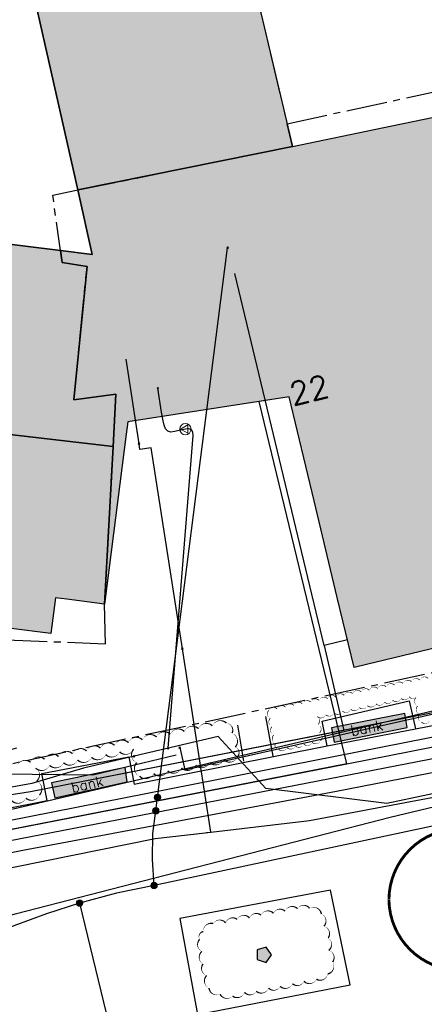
# Model space of a CAD drawing. Header units: metres. Extents: x 202952 to 203755, y 349031 to 349702.
# Tile 34 of 84: x 203220 to 203234, y 349358 to 349393. Entities that reach past the tile are written whole.
import ezdxf
from ezdxf.enums import TextEntityAlignment as Align

# ---------------------------------------------------------------- set-up
doc = ezdxf.new("R2010")
doc.units = ezdxf.units.M
doc.linetypes.add('1-200 CENTER', pattern=[4.28625, 2.8575, -0.47625, 0.47625, -0.47625])
for name, color, linetype in [('bgt.onbegroeidterreindeel', 252, 'Continuous'), ('PH-BEST-BEBOUWING', 1, 'Continuous'), ('PH-BEST-BEBOUWING-ARCERING', 254, 'Continuous'), ('PH-BEST-HAAG-VERWIJDEREN', 96, '1-200 BLOKHAAG'), ('PH-BEST-HUISNUMMER', 7, 'Continuous'), ('PH-BEST-KADASTRALE-GRENS', 240, '1-200 CENTER'), ('PH-BEST-KL-DATA_EUROFIBER', 115, '1-200 EUROFIBER'), ('PH-BEST-KL-DATA_GEBROERDES van donk', 115, '1-200 DATA'), ('PH-BEST-KL-DATA_KPN', 115, '1-200 TELEFONIE-KPN'), ('PH-BEST-KL-DATA_ZIGGO BV', 115, '1-200 ZIGGO'), ('PH-BEST-KL-GAS_HOGEDRUK_ENEXIS', 115, '1-200 GASLEIDING HOGE DRUK'), ('PH-BEST-KL-GAS_LAGEDRUK_ENEXIS', 115, '1-200 GASLEIDING LAGE DRUK'), ('PH-BEST-KL-LAAGSPANNING-ENEXIS', 115, '1-200 LAAGSPANNING'), ('PH-BEST-KL-WATER-WML', 115, '1-200 WML'), ('PH-BEST-KL-WATER-WML-buiten gebruik', 11, '1-200 WML'), ('PH-BEST-RIO-DICHTSCHUIMEN', 222, '1-200 BATTING'), ('PH-INM-BANK', 6, 'Continuous'), ('PH-INM-BANK TEKST', 6, 'Continuous'), ('PH-INM-BOOM-HANDHAVEN', 96, 'Continuous'), ('PH-INM-KANTVERHARDING', 9, 'Continuous'), ('PH-INM-KUNSTOBJECT', 6, 'Continuous'), ('PH-OPBREEK-BEGROEIING', 96, 'Continuous')]:
    doc.layers.add(name, color=color, linetype=linetype)
doc.styles.add('NLCS-ISO', font='txt')
doc.styles.add('ROMANS', font='romans.shx')
doc.linetypes.add('1-200 BATTING', pattern='A,1.27e-05,-0.127,[134,ltypeshp.shx,S=0.127,R=0,X=-0.127,Y=0],-0.254,[134,ltypeshp.shx,S=0.127,R=180,X=0.127,Y=0],-0.127', length=0.508013)
doc.linetypes.add('1-200 BLOKHAAG', pattern='A,0,-0.035,[1,Gras.shx,S=5,R=0,X=0,Y=0.0025],-0.475', length=0.51)
doc.linetypes.add('1-200 DATA', pattern='A,1.5,-0.6,["DATA",ROMANS,S=0.24,R=0,X=-0.5,Y=-0.12],-0.3', length=2.4)
doc.linetypes.add('1-200 EUROFIBER', pattern='A,1.5,-0.6,["EURO",ROMANS,S=0.24,R=0,X=-0.5,Y=-0.12],-0.65', length=2.75)
doc.linetypes.add('1-200 GASLEIDING HOGE DRUK', pattern='A,1.5,-0.6,["GAS HD",ROMANS,S=0.24,R=0,X=-0.5,Y=-0.12],-1.1', length=3.2)
doc.linetypes.add('1-200 GASLEIDING LAGE DRUK', pattern='A,1.5,-0.6,["GAS LD",ROMANS,S=0.24,R=0,X=-0.5,Y=-0.12],-1', length=3.1)
doc.linetypes.add('1-200 LAAGSPANNING', pattern='A,1.5,-0.6,["LS",ROMANS,S=0.24,R=0,X=-0.45,Y=-0.12],-0.05', length=2.15)
doc.linetypes.add('1-200 TELEFONIE-KPN', pattern='A,1.5,-0.6,["KPN",ROMANS,S=0.24,R=0,X=-0.5,Y=-0.12],-0.3', length=2.4)
doc.linetypes.add('1-200 WML', pattern='A,1.5,-0.6,["WML",ROMANS,S=0.24,R=0,X=-0.5,Y=-0.12],-0.3', length=2.4)
doc.linetypes.add('1-200 ZIGGO', pattern='A,1.5,-0.6,["ZIGGO",ROMANS,S=0.24,R=0,X=-0.5,Y=-0.12],-0.65', length=2.75)

# ---------------------------------------------------------------- blocks, each defined once
blk = doc.blocks.new('SKL-WTB_HULP_OVERIG-SO')
at = {"color": 0, "linetype": 'ByBlock', "lineweight": 18}
for points in [[(-0.14, 0.14), (0.14, -0.14)], [(0.14, 0.14), (-0.14, -0.14)]]:
    blk.add_lwpolyline(points, dxfattribs=at)
at = {"color": 0, "linetype": 'ByBlock', "lineweight": 18, "style": 'NLCS-ISO', "flags": 1}
for tag, p in [('TYPE', (1.5, 0)), ('LABEL', (1.5, -1.5)), ('OMSCHRIJVING', (1.5, -3))]:
    blk.add_attdef(tag, p, '', height=1, dxfattribs=at)
blk = doc.blocks.new('SKL-WTB_HULP_MOF-SO')
at = {"linetype": 'ByBlock', "lineweight": 18}
h = blk.add_hatch(color=0, dxfattribs=at)
h.dxf.hatch_style = 1
h.paths.add_polyline_path([(-0.5625, 0, 1), (0.5625, 0, 1)])
at = {"color": 0, "linetype": 'ByBlock', "lineweight": 18}
blk.add_circle((0, 0), 0.5625, dxfattribs=at)
at = {"color": 0, "linetype": 'ByBlock', "lineweight": 18, "style": 'NLCS-ISO', "flags": 1}
for tag, p in [('TYPE', (1.5, 0)), ('LABEL', (1.5, -1.5)), ('OMSCHRIJVING', (1.5, -3))]:
    blk.add_attdef(tag, p, '', height=1, dxfattribs=at)
blk = doc.blocks.new('SKL-WTB_HULP_VERLOOP-SO')
at = {"color": 0, "linetype": 'ByBlock', "lineweight": 18}
for points in [[(0.44, 0.72), (-0.88, 0)], [(0.44, -0.72), (-0.88, 0)], [(0.44, -0.72), (0.44, 0.72)]]:
    blk.add_lwpolyline(points, dxfattribs=at)
blk.add_circle((0, 0), 1, dxfattribs=at)
at = {"color": 0, "linetype": 'ByBlock', "lineweight": 18, "style": 'NLCS-ISO', "flags": 1}
for tag, p in [('TYPE', (1.5, 0)), ('LABEL', (1.5, -1.5)), ('OMSCHRIJVING', (1.5, -3))]:
    blk.add_attdef(tag, p, '', height=1, dxfattribs=at)
blk = doc.blocks.new('*U43')
at = {"const_width": 0.1}
blk.add_lwpolyline([(-2.5, 0.004, 0.990403), (2.5, 0.03, 0.990403), (-2.5, 0.018)], format="xyb", dxfattribs=at)
at = {"linetype": 'Continuous', "const_width": 0.15}
blk.add_lwpolyline([(-0.075, 0, 1), (0.075, 0, 1)], format="xyb", close=True, dxfattribs=at)

msp = doc.modelspace()

# ---------------------------------------------------------------- hatches: boundary and pattern name
at = {"layer": 'PH-BEST-BEBOUWING-ARCERING'}
for points in [[(203230.377, 349400.945), (203229.565, 349400.749), (203219.511, 349398.324), (203219.092, 349398.223), (203221.651, 349386.888), (203229.178, 349388.416), (203227.917, 349393.744), (203231.066, 349394.383), (203231.895, 349394.551)], [(203222.591, 349372.38), (203221.266, 349372.549), (203220.871, 349372.6), (203220.711, 349371.35), (203219.222, 349371.537), (203214.192, 349372.169), (203210.861, 349372.588), (203211.429, 349377.508), (203211.625, 349379.204), (203222.893, 349377.902)]]:
    msp.add_hatch(color=256, dxfattribs=at).paths.add_polyline_path(points)
h = msp.add_hatch(color=256, dxfattribs=at)
h.paths.add_polyline_path([(203264.341, 349380.293), (203264.33, 349380.29), (203264.209, 349380.258), (203260.978, 349379.525), (203261.51, 349377.24), (203259.044, 349376.668), (203253.58, 349375.4), (203252.219, 349381.243), (203249.023, 349380.498), (203247.867, 349386.427), (203247.13, 349389.969), (203253.534, 349391.302), (203254.267, 349387.778), (203255.015, 349384.182), (203259.67, 349385.22), (203259.63, 349385.411), (203259.282, 349387.063), (203263.229, 349387.921), (203264.312, 349380.412), (203264.317, 349380.392), (203264.322, 349380.373), (203264.327, 349380.353), (203264.332, 349380.333), (203264.336, 349380.313)], flags=16)
h.paths.add_polyline_path([(203221.046, 349384.768), (203222.16, 349384.632), (203221.651, 349386.888), (203229.178, 349388.416), (203232.318, 349389.066), (203234.866, 349389.594), (203237.08, 349377.7), (203238.48, 349371.87), (203236.483, 349371.392), (203231.778, 349370.265), (203231.34, 349370.16), (203230.751, 349372.613), (203229.94, 349375.99), (203229.063, 349379.641), (203223.405, 349378.764), (203223.35, 349378.33), (203223.058, 349376.041), (203222.59, 349372.38), (203222.892, 349377.902), (203222.993, 349379.737), (203221.52, 349379.53), (203221.978, 349384.206), (203221.105, 349384.346)], flags=16)
h.paths.add_polyline_path([(203238.271, 349377.187), (203236.624, 349384.487), (203239.395, 349385.166), (203242.058, 349385.819), (203242.972, 349382.173), (203245.828, 349382.838), (203248.259, 349374.121), (203245.243, 349373.395), (203242.434, 349372.718), (203241.188, 349377.89)], flags=17)
h = msp.add_hatch(color=256, dxfattribs=at)
h.paths.add_polyline_path([(203264.342, 349380.293), (203264.331, 349380.29), (203264.21, 349380.258), (203260.979, 349379.525), (203261.511, 349377.24), (203259.045, 349376.668), (203253.581, 349375.4), (203252.22, 349381.243), (203249.024, 349380.498), (203247.868, 349386.427), (203247.131, 349389.969), (203253.535, 349391.302), (203254.268, 349387.778), (203255.016, 349384.182), (203259.671, 349385.22), (203259.631, 349385.411), (203259.283, 349387.063), (203263.23, 349387.921), (203264.313, 349380.412), (203264.318, 349380.392), (203264.323, 349380.372), (203264.328, 349380.353), (203264.333, 349380.333), (203264.338, 349380.313)])
h.paths.add_polyline_path([(203221.047, 349384.768), (203222.161, 349384.632), (203221.652, 349386.888), (203229.179, 349388.416), (203232.319, 349389.066), (203234.867, 349389.594), (203237.081, 349377.7), (203238.481, 349371.87), (203236.484, 349371.392), (203231.779, 349370.265), (203231.341, 349370.16), (203230.752, 349372.613), (203229.941, 349375.99), (203229.064, 349379.641), (203223.406, 349378.764), (203223.351, 349378.33), (203223.059, 349376.041), (203222.591, 349372.38), (203222.893, 349377.902), (203222.994, 349379.737), (203221.521, 349379.53), (203221.979, 349384.206), (203221.106, 349384.346)])
h.paths.add_polyline_path([(203238.272, 349377.187), (203236.625, 349384.487), (203239.396, 349385.166), (203242.059, 349385.819), (203242.973, 349382.173), (203245.829, 349382.838), (203248.26, 349374.121), (203245.244, 349373.395), (203242.435, 349372.718), (203241.189, 349377.89)])
h = msp.add_hatch(color=256, dxfattribs=at)
h.paths.add_polyline_path([(203221.046, 349384.768), (203222.16, 349384.632), (203221.651, 349386.888), (203229.178, 349388.416), (203232.318, 349389.066), (203234.866, 349389.594), (203237.08, 349377.7), (203238.48, 349371.87), (203236.483, 349371.392), (203231.778, 349370.265), (203231.34, 349370.16), (203230.751, 349372.613), (203229.94, 349375.99), (203229.063, 349379.641), (203223.405, 349378.764), (203223.35, 349378.33), (203223.058, 349376.041), (203222.59, 349372.38), (203222.892, 349377.902), (203222.993, 349379.737), (203221.52, 349379.53), (203221.978, 349384.206), (203221.105, 349384.346)], flags=16)
h.paths.add_polyline_path([(203222.59, 349372.38), (203221.265, 349372.549), (203220.87, 349372.6), (203220.71, 349371.35), (203219.221, 349371.537), (203214.191, 349372.169), (203210.86, 349372.588), (203211.428, 349377.508), (203211.624, 349379.204), (203222.892, 349377.902)], flags=17)
h = msp.add_hatch(color=256, dxfattribs=at)
h.paths.add_polyline_path([(203221.046, 349384.768), (203222.16, 349384.632), (203221.651, 349386.888), (203229.178, 349388.416), (203232.318, 349389.066), (203234.866, 349389.594), (203237.08, 349377.7), (203238.48, 349371.87), (203236.483, 349371.392), (203231.778, 349370.265), (203231.34, 349370.16), (203230.751, 349372.613), (203229.94, 349375.99), (203229.063, 349379.641), (203223.405, 349378.764), (203223.35, 349378.33), (203223.058, 349376.041), (203222.59, 349372.38), (203222.892, 349377.902), (203222.993, 349379.737), (203221.52, 349379.53), (203221.978, 349384.206), (203221.105, 349384.346)], flags=16)
h.paths.add_polyline_path([(203211.624, 349379.204), (203211.704, 349379.892), (203212.184, 349384.043), (203212.389, 349385.821), (203212.795, 349385.772), (203217.164, 349385.24), (203221.046, 349384.768), (203221.105, 349384.346), (203221.978, 349384.206), (203221.52, 349379.53), (203222.993, 349379.737), (203222.892, 349377.902)], flags=17)
at = {"layer": 'PH-INM-BANK', "ltscale": 0.2, "true_color": 0x9bb8d3, "transparency": 33554687}
h = msp.add_hatch(color=9, dxfattribs=at)
h.dxf.hatch_style = 1
h.paths.add_polyline_path([(203230.641, 349367.534), (203233.201, 349368.049), (203233.123, 349368.541), (203230.549, 349368.047)])
h = msp.add_hatch(color=9, dxfattribs=at)
h.dxf.hatch_style = 1
h.paths.add_polyline_path([(203223.384, 349366.151), (203223.313, 349366.647), (203220.735, 349366.11), (203220.845, 349365.584)])
at = {"layer": 'PH-INM-KUNSTOBJECT', "ltscale": 0.2, "true_color": 0x9bb8d3}
h = msp.add_hatch(color=9, dxfattribs=at)
h.dxf.hatch_style = 1
h.paths.add_polyline_path([(203228.447, 349360.092), (203228.252, 349360.361), (203227.936, 349360.258), (203227.936, 349359.926), (203228.252, 349359.823)])

# ---------------------------------------------------------------- linework, layer by layer
at = {"layer": 'bgt.onbegroeidterreindeel'}
msp.add_lwpolyline([(203212.795, 349385.772), (203213.882, 349388.953), (203214.548, 349390.565), (203215.037, 349391.62), (203215.72, 349392.901), (203216.471, 349394.145), (203217.286, 349395.349), (203218.122, 349396.453), (203217.803, 349396.694), (203219.092, 349398.223), (203221.651, 349386.888), (203222.16, 349384.632), (203221.046, 349384.768), (203217.164, 349385.24), (203212.795, 349385.772)], close=True, dxfattribs=at)
at = {"layer": 'PH-BEST-BEBOUWING'}
for points in [[(203219.092, 349398.223), (203219.511, 349398.324), (203229.565, 349400.749), (203230.377, 349400.945), (203231.895, 349394.551), (203231.066, 349394.383), (203227.917, 349393.744), (203229.178, 349388.416), (203221.651, 349386.888), (203219.092, 349398.223)], [(203221.046, 349384.768), (203222.16, 349384.632), (203221.651, 349386.888), (203229.178, 349388.416), (203232.318, 349389.066), (203234.866, 349389.594), (203237.08, 349377.7), (203238.48, 349371.87), (203236.483, 349371.392), (203231.778, 349370.265), (203231.34, 349370.16), (203230.751, 349372.613), (203229.94, 349375.99), (203229.063, 349379.641), (203223.405, 349378.764), (203223.35, 349378.33), (203223.058, 349376.041), (203222.59, 349372.38), (203222.892, 349377.902), (203222.993, 349379.737), (203221.52, 349379.53), (203221.978, 349384.206), (203221.105, 349384.346), (203221.046, 349384.768)], [(203211.624, 349379.204), (203211.704, 349379.892), (203212.184, 349384.043), (203212.389, 349385.821), (203212.795, 349385.772), (203217.164, 349385.24), (203221.046, 349384.768), (203221.105, 349384.346), (203221.978, 349384.206), (203221.52, 349379.53), (203222.993, 349379.737), (203222.892, 349377.902), (203211.624, 349379.204)], [(203222.59, 349372.38), (203221.265, 349372.549), (203220.87, 349372.6), (203220.71, 349371.35), (203219.221, 349371.537), (203214.191, 349372.169), (203210.86, 349372.588), (203211.428, 349377.508), (203211.624, 349379.204), (203222.892, 349377.902), (203222.59, 349372.38)]]:
    msp.add_lwpolyline(points, close=True, dxfattribs=at)
at = {"layer": 'PH-BEST-HAAG-VERWIJDEREN', "flags": 128}
msp.add_lwpolyline([(203231.204, 349359.037), (203230.508, 349362.358), (203225.226, 349361.366), (203225.847, 349358)], close=True, dxfattribs=at)
at = {"layer": 'PH-BEST-KADASTRALE-GRENS', "ltscale": 0.5}
for p, q in [((203228.99, 349389.21), (203235.123, 349390.535)), ((203211.461, 349365.085), (203239.345, 349371.116))]:
    msp.add_line(p, q, dxfattribs=at)
for points in [[(203225.404, 349403.52), (203226.473, 349400.1), (203226.496, 349399.925), (203227.917, 349393.744), (203228.99, 349389.21)], [(203210.586, 349371.49), (203222.621, 349370.983), (203222.59, 349372.38), (203222.993, 349379.737), (203221.52, 349379.53), (203221.978, 349384.206), (203221.105, 349384.346), (203220.776, 349386.706), (203221.55, 349386.868), (203229.178, 349388.416), (203228.99, 349389.21)]]:
    msp.add_lwpolyline(points, dxfattribs=at)
at = {"layer": 'PH-BEST-KL-DATA_EUROFIBER'}
msp.add_lwpolyline([(203212.565, 349363.53), (203212.741, 349363.047), (203214.076, 349363.29), (203214.018, 349363.808), (203216.679, 349364.295), (203237.249, 349368.342)], dxfattribs=at)
at = {"layer": 'PH-BEST-KL-DATA_GEBROERDES van donk'}
for points in [[(203231.082, 349366.785), (203228.014, 349379.478)], [(203231.083, 349366.785), (203234.11, 349367.377)], [(203207.902, 349362.255), (203231.083, 349366.786)], [(203207.902, 349362.255), (203231.082, 349366.785)], [(203231.082, 349366.785), (203231.083, 349366.786), (203231.083, 349366.785), (203231.082, 349366.785)]]:
    msp.add_lwpolyline(points, dxfattribs=at)
at = {"layer": 'PH-BEST-KL-DATA_KPN'}
msp.add_lwpolyline([(203225.226, 349367.348), (203225.409, 349366.569), (203243.987, 349370.751), (203244.155, 349370.041), (203262.416, 349373.343), (203270.01, 349375.104), (203269.217, 349378.525), (203281.987, 349380.96), (203290.457, 349382.072), (203291.5, 349382.16), (203310.395, 349384.95)], dxfattribs=at)
at = {"layer": 'PH-BEST-KL-DATA_ZIGGO BV'}
for points in [[(203230.288, 349370.93), (203227.156, 349383.964)], [(203231.109, 349371.121), (203230.288, 349370.93)], [(203230.288, 349370.93), (203230.981, 349367.953)], [(203239.04, 349369.536), (203219.999, 349365.795)], [(203230.981, 349367.953), (203219.999, 349365.795)], [(203219.999, 349365.795), (203208.467, 349363.983)]]:
    msp.add_lwpolyline(points, dxfattribs=at)
at = {"layer": 'PH-BEST-KL-GAS_HOGEDRUK_ENEXIS'}
msp.add_lwpolyline([(203189.359, 349349.376), (203199.062, 349352.039), (203208.08, 349353.782), (203208.495, 349357.362), (203208.625, 349357.626), (203208.788, 349357.87), (203208.983, 349358.091), (203209.206, 349358.283), (203209.414, 349358.422), (203209.636, 349358.536), (203209.87, 349358.624), (203210.112, 349358.685), (203219.453, 349361.53), (203232.6, 349364.909), (203239.74, 349366.619), (203254.6, 349371.017), (203262.598, 349372.565), (203279.929, 349376.813), (203283.916, 349377.625), (203292.088, 349378.609), (203314.15, 349381.765), (203317.062, 349382.384), (203337.523, 349387.583), (203337.829, 349433.362)], dxfattribs=at)
at = {"layer": 'PH-BEST-KL-GAS_LAGEDRUK_ENEXIS'}
for points in [[(203225.426, 349378.509), (203225.048, 349378.419), (203224.912, 349378.406), (203224.805, 349378.44), (203224.727, 349378.521), (203224.679, 349378.649), (203224.646, 349378.8), (203224.588, 349379.104), (203224.459, 349379.939)], [(203224.822, 349367.324), (203225.694, 349378.281), (203225.686, 349378.407), (203225.639, 349378.488), (203225.552, 349378.521), (203225.426, 349378.509)], [(203254.706, 349371.441), (203254.509, 349371.406), (203239.67, 349366.91), (203232.484, 349365.395), (203228.242, 349365.921), (203226.573, 349367.735), (203223.626, 349367.043)], [(203223.626, 349367.043), (203221.855, 349366.626), (203220.037, 349366.092), (203209.105, 349364.099), (203208.904, 349364.083), (203208.703, 349364.108), (203208.512, 349364.172), (203208.337, 349364.274), (203208.187, 349364.409), (203208.066, 349364.571), (203207.981, 349364.754), (203207.934, 349364.951), (203207.936, 349365.231)]]:
    msp.add_lwpolyline(points, dxfattribs=at)
at = {"layer": 'PH-BEST-KL-LAAGSPANNING-ENEXIS'}
for points in [[(203224.449, 349365.605), (203226.904, 349384.864)], [(203241.101, 349366.091), (203224.327, 349362.515), (203223.014, 349362.244), (203221.717, 349361.902), (203220.555, 349361.53), (203219.413, 349361.102), (203218.891, 349360.884)], [(203224.387, 349365.131), (203224.449, 349365.605)], [(203224.327, 349362.515), (203224.269, 349363.429), (203224.287, 349364.344), (203224.387, 349365.131)], [(203221.717, 349361.902), (203224.407, 349350.773), (203224.036, 349350.183), (203223.667, 349350.104)]]:
    msp.add_lwpolyline(points, dxfattribs=at)
at = {"layer": 'PH-BEST-KL-WATER-WML'}
for points in [[(203208.259, 349360.895), (203208.655, 349360.986), (203224.37, 349364.159), (203226.118, 349364.366), (203229.781, 349364.8), (203238.968, 349366.52), (203242.713, 349367.311), (203245.549, 349367.91), (203251.947, 349369.202), (203254.373, 349369.692), (203268.307, 349372.706), (203270.65, 349373.646), (203272.166, 349374.883), (203274.611, 349377.145), (203276.451, 349378.336), (203278.341, 349378.964), (203278.826, 349379.067), (203285.546, 349380.496), (203286.268, 349380.649), (203289.939, 349381.429), (203297.363, 349382.343), (203302.227, 349382.941), (203306.633, 349383.577)], [(203223.803, 349377.994), (203223.344, 349380.958)], [(203225.321, 349370.813), (203224.229, 349377.857), (203223.834, 349377.796), (203223.803, 349377.994)], [(203226.118, 349364.366), (203226.168, 349364.372), (203226.316, 349364.39), (203225.321, 349370.813)], [(203209.382, 349366.539), (203222.181, 349366.399), (203225.098, 349367.098)]]:
    msp.add_lwpolyline(points, dxfattribs=at)
at = {"layer": 'PH-BEST-KL-WATER-WML-buiten gebruik'}
msp.add_lwpolyline([(203207.864, 349362.382), (203208.658, 349362.283), (203209.452, 349362.185), (203235.132, 349367.166), (203242.501, 349368.596), (203247.07, 349369.482), (203258.232, 349371.647), (203263.853, 349372.737), (203268.158, 349373.572), (203272.202, 349378.176), (203276.228, 349378.945), (203278.26, 349379.333), (203282.126, 349380.071), (203283.189, 349381.046), (203286.33, 349381.674), (203287.704, 349381.949), (203294.736, 349383.03), (203296.531, 349383.306), (203301.452, 349384.062), (203307.385, 349384.974)], dxfattribs=at)
at = {"layer": 'PH-BEST-RIO-DICHTSCHUIMEN'}
msp.add_line((203268.875, 349376.736), (203213.279, 349363.772), dxfattribs=at)
at = {"layer": 'PH-INM-BANK', "flags": 128}
for points in [[(203230.641, 349367.534), (203233.201, 349368.049), (203233.123, 349368.541), (203230.549, 349368.047)], [(203223.384, 349366.151), (203223.313, 349366.647), (203220.735, 349366.11), (203220.845, 349365.584)]]:
    msp.add_lwpolyline(points, close=True, dxfattribs=at)
at = {"layer": 'PH-INM-KANTVERHARDING'}
msp.add_line((203230.4, 349367.407), (203233.491, 349368.002), dxfattribs=at)
msp.add_lwpolyline([(203240.489, 349367.719), (203230.723, 349365.812), (203219.731, 349363.746), (203208.426, 349361.513), (203206.695, 349349.448), (203207.903, 349347.825), (203217.895, 349348.522), (203225.062, 349348.925), (203235.123, 349349.674), (203244.048, 349350.721), (203242.197, 349359.744), (203240.126, 349369.416)], dxfattribs=at)
msp.add_lwpolyline([(203219.5, 349367.334, -0.094644), (203209.047, 349365.977), (203208.692, 349363.182), (203216.154, 349364.622), (203220.579, 349365.491), (203220.397, 349366.44), (203223.448, 349367.025), (203223.629, 349366.07), (203230.4, 349367.407), (203230.223, 349368.27), (203233.272, 349368.983), (203233.491, 349368.002), (203240.149, 349369.308)], format="xyb", dxfattribs=at)
at = {"layer": 'PH-INM-KANTVERHARDING', "flags": 128}
for points in [[(203228.499, 349367.047), (203228.242, 349368.44)], [(203227.247, 349368.133), (203227.467, 349366.873)]]:
    msp.add_lwpolyline(points, dxfattribs=at)
at = {"layer": 'PH-INM-KUNSTOBJECT', "ltscale": 0.2}
msp.add_lwpolyline([(203228.447, 349360.092), (203228.252, 349360.361), (203227.936, 349360.258), (203227.936, 349359.926), (203228.252, 349359.823)], close=True, dxfattribs=at)
at = {"layer": 'PH-OPBREEK-BEGROEIING'}
for points in [[(203228.345, 349368.649, 0, 0.03, -0.520567), (203228.639, 349368.708, 0, 0.03, -0.520567), (203228.934, 349368.768, 0, 0.03, -0.520567), (203229.228, 349368.827, 0, 0.03, -0.520567), (203229.522, 349368.887, 0, 0.03, -0.520567), (203229.816, 349368.946, 0, 0.03, -0.520567), (203230.11, 349369.005, 0, 0.03, -0.520567), (203230.404, 349369.065, 0, 0.03, -0.520567), (203230.698, 349369.124, 0, 0.03, -0.520567), (203230.992, 349369.183, 0, 0.03, -0.520567), (203231.286, 349369.243, 0, 0.03, -0.520567), (203231.58, 349369.302, 0, 0.03, -0.520567), (203231.874, 349369.361, 0, 0.03, -0.520567), (203232.168, 349369.421, 0, 0.03, -0.520567), (203232.462, 349369.48, 0, 0.03, -0.520567), (203232.756, 349369.54, 0, 0.03, -0.520567), (203233.05, 349369.599, 0, 0.03, -0.520567), (203233.345, 349369.658, 0, 0.03, -0.520567), (203233.639, 349369.718, 0, 0.03, -0.520567), (203233.933, 349369.777, 0, 0.03, -0.520567)], [(203233.993, 349368.303, 0, 0.03, -0.520567), (203233.699, 349368.244, 0, 0.03, -0.520567), (203233.624, 349368.513, 0, 0.03, -0.520567), (203233.566, 349368.808, 0, 0.03, -0.520567), (203233.508, 349369.102, 0, 0.03, -0.520567), (203233.278, 349369.135, 0, 0.03, -0.520567), (203232.985, 349369.071, 0, 0.03, -0.520567), (203232.691, 349369.007, 0, 0.03, -0.520567), (203232.398, 349368.944, 0, 0.03, -0.520567), (203232.105, 349368.88, 0, 0.03, -0.520567), (203231.812, 349368.817, 0, 0.03, -0.520567), (203231.519, 349368.753, 0, 0.03, -0.520567), (203231.226, 349368.689, 0, 0.03, -0.520567), (203230.932, 349368.626, 0, 0.03, -0.520567), (203230.639, 349368.562, 0, 0.03, -0.520567), (203230.346, 349368.498, 0, 0.03, -0.520567), (203230.053, 349368.435, 0, 0.03, -0.520567), (203230.074, 349368.165, 0, 0.03, -0.520567), (203230.133, 349367.87, 0, 0.03, -0.520567), (203230.164, 349367.593, 0, 0.03, -0.520567), (203229.871, 349367.532, 0, 0.03, -0.520567), (203229.577, 349367.47, 0, 0.03, -0.520567), (203229.284, 349367.408, 0, 0.03, -0.520567), (203228.99, 349367.346, 0, 0.03, -0.520567), (203228.697, 349367.284, 0, 0.03, -0.520567), (203228.581, 349367.494, 0, 0.03, -0.520567), (203228.521, 349367.788, 0, 0.03, -0.520567), (203228.461, 349368.082, 0, 0.03, -0.520567), (203228.401, 349368.376, 0, 0.03, -0.520567), (203228.345, 349368.649, 0, 0.03, -0.520567)], [(203219.52, 349366.691, 0, 0.05, -0.520567), (203219.998, 349366.838, 0, 0.05, -0.520567), (203220.488, 349366.939, 0, 0.05, -0.520567), (203220.978, 349367.036, 0, 0.05, -0.520567), (203221.469, 349367.134, 0, 0.05, -0.520567), (203221.959, 349367.232, 0, 0.05, -0.520567), (203222.449, 349367.329, 0, 0.05, -0.520567), (203222.94, 349367.427, 0, 0.05, -0.520567), (203223.43, 349367.525, 0, 0.05, -0.520567), (203223.92, 349367.623, 0, 0.05, -0.520567), (203224.411, 349367.72, 0, 0.05, -0.520567), (203224.901, 349367.818, 0, 0.05, -0.520567), (203225.391, 349367.916, 0, 0.05, -0.520567), (203225.882, 349368.013, 0, 0.05, -0.520567), (203226.372, 349368.111, 0, 0.05, -0.520567), (203226.863, 349368.209, 0, 0.05, -0.520567), (203227.061, 349367.854, 0, 0.05, -0.520567), (203227.175, 349367.367, 0, 0.05, -0.520567), (203227.253, 349367.03, 0, 0.05, -0.520567)], [(203227.255, 349367.021, 0, 0.05, -0.520567), (203226.765, 349366.924, 0, 0.05, -0.520567), (203226.274, 349366.827, 0, 0.05, -0.520567), (203225.784, 349366.73, 0, 0.05, -0.520567), (203225.293, 349366.633, 0, 0.05, -0.520567), (203224.803, 349366.537, 0, 0.05, -0.520567), (203224.312, 349366.44, 0, 0.05, -0.520567), (203223.822, 349366.343, 0, 0.05, -0.520567), (203223.72, 349366.822, 0, 0.05, -0.520567), (203223.612, 349367.291, 0, 0.05, -0.520567), (203223.121, 349367.197, 0, 0.05, -0.520567), (203222.63, 349367.103, 0, 0.05, -0.520567), (203222.139, 349367.008, 0, 0.05, -0.520567), (203221.648, 349366.914, 0, 0.05, -0.520567), (203221.157, 349366.82, 0, 0.05, -0.520567), (203220.666, 349366.726, 0, 0.05, -0.520567), (203220.175, 349366.631, 0, 0.05, -0.520567), (203220.213, 349366.178, 0, 0.05, -0.520567), (203220.307, 349365.687, 0, 0.05, -0.520567), (203219.835, 349365.579, 0, 0.05, -0.520567), (203219.344, 349365.483, 0, 0.05, -0.520567)]]:
    msp.add_lwpolyline(points, format="xyseb", dxfattribs=at)
msp.add_lwpolyline([(203226.053, 349360.904, 0, 0.05, -0.520567), (203226.401, 349361.181, 0, 0.05, -0.520567), (203226.838, 349361.206, 0, 0.05, -0.520567), (203227.237, 349361.332, 0, 0.05, -0.520567), (203227.677, 349361.378, 0, 0.05, -0.520567), (203228.076, 349361.477, 0, 0.05, -0.520567), (203228.515, 349361.545, 0, 0.05, -0.520567), (203228.916, 349361.617, 0, 0.05, -0.520567), (203229.352, 349361.707, 0, 0.05, -0.520567), (203229.779, 349361.717, 0, 0.05, -0.520567), (203230.191, 349361.52, 0, 0.05, -0.520567), (203230.282, 349361.089, 0, 0.05, -0.520567), (203230.43, 349360.679, 0, 0.05, -0.520567), (203230.449, 349360.245, 0, 0.05, -0.520567), (203230.588, 349359.838, 0, 0.05, -0.520567), (203230.413, 349359.417, 0, 0.05, -0.520567), (203230.019, 349359.233, 0, 0.05, -0.520567), (203229.581, 349359.162, 0, 0.05, -0.520567), (203229.182, 349359.076, 0, 0.05, -0.520567), (203228.747, 349358.984, 0, 0.05, -0.520567), (203228.342, 349358.924, 0, 0.05, -0.520567), (203227.913, 349358.811, 0, 0.05, -0.520567), (203227.499, 349358.775, 0, 0.05, -0.520567), (203227.08, 349358.644, 0, 0.05, -0.520567), (203226.644, 349358.708, 0, 0.05, -0.520567), (203226.254, 349358.924, 0, 0.05, -0.520567), (203226.171, 349359.367, 0, 0.05, -0.520567), (203226.045, 349359.768, 0, 0.05, -0.520567), (203226.005, 349360.208, 0, 0.05, -0.520567), (203225.926, 349360.627, 0, 0.05, -0.520567)], format="xyseb", close=True, dxfattribs=at)

# ---------------------------------------------------------------- block references
at = {"layer": 'PH-BEST-KL-DATA_KPN', "xscale": 0.2, "yscale": 0.2, "zscale": 0.2}
msp.add_blockref('SKL-WTB_HULP_OVERIG-SO', (203225.226, 349367.348), dxfattribs=at)
at = {"layer": 'PH-BEST-KL-GAS_LAGEDRUK_ENEXIS', "xscale": 0.2, "yscale": 0.2, "zscale": 0.2}
for name, p in [('SKL-WTB_HULP_OVERIG-SO', (203224.459, 349379.939)), ('SKL-WTB_HULP_VERLOOP-SO', (203225.426, 349378.509)), ('SKL-WTB_HULP_OVERIG-SO', (203224.822, 349367.324)), ('SKL-WTB_HULP_OVERIG-SO', (203224.822, 349367.324)), ('SKL-WTB_HULP_OVERIG-SO', (203223.626, 349367.043))]:
    msp.add_blockref(name, p, dxfattribs=at)
at = {"layer": 'PH-BEST-KL-LAAGSPANNING-ENEXIS', "xscale": 0.2, "yscale": 0.2, "zscale": 0.2}
for name, p in [('SKL-WTB_HULP_OVERIG-SO', (203226.904, 349384.864)), ('SKL-WTB_HULP_MOF-SO', (203224.449, 349365.605)), ('SKL-WTB_HULP_MOF-SO', (203224.387, 349365.131)), ('SKL-WTB_HULP_MOF-SO', (203224.327, 349362.515)), ('SKL-WTB_HULP_MOF-SO', (203221.717, 349361.902))]:
    msp.add_blockref(name, p, dxfattribs=at)
at = {"layer": 'PH-BEST-KL-WATER-WML', "xscale": 0.2, "yscale": 0.2, "zscale": 0.2}
for p in [(203223.803, 349377.994), (203225.321, 349370.813)]:
    msp.add_blockref('SKL-WTB_HULP_OVERIG-SO', p, dxfattribs=at)
at = {"layer": 'PH-INM-BOOM-HANDHAVEN'}
msp.add_blockref('*U43', (203235.06, 349362.007), dxfattribs=at)

# ---------------------------------------------------------------- texts
at = {"layer": 'PH-BEST-HUISNUMMER', "style": 'ROMANS'}
msp.add_text('22', height=0.8, rotation=13.5, dxfattribs=at).set_placement((203229.763, 349379.877), align=Align.MIDDLE_CENTER)
at = {"layer": 'PH-INM-BANK TEKST', "style": 'ROMANS'}
for rotation, p in [(10.8612, (203231.261, 349367.754)), (12.5781, (203221.461, 349365.764))]:
    msp.add_text('bank', height=0.36, rotation=rotation, dxfattribs=at).set_placement(p)

doc.saveas('drawing.dxf')
